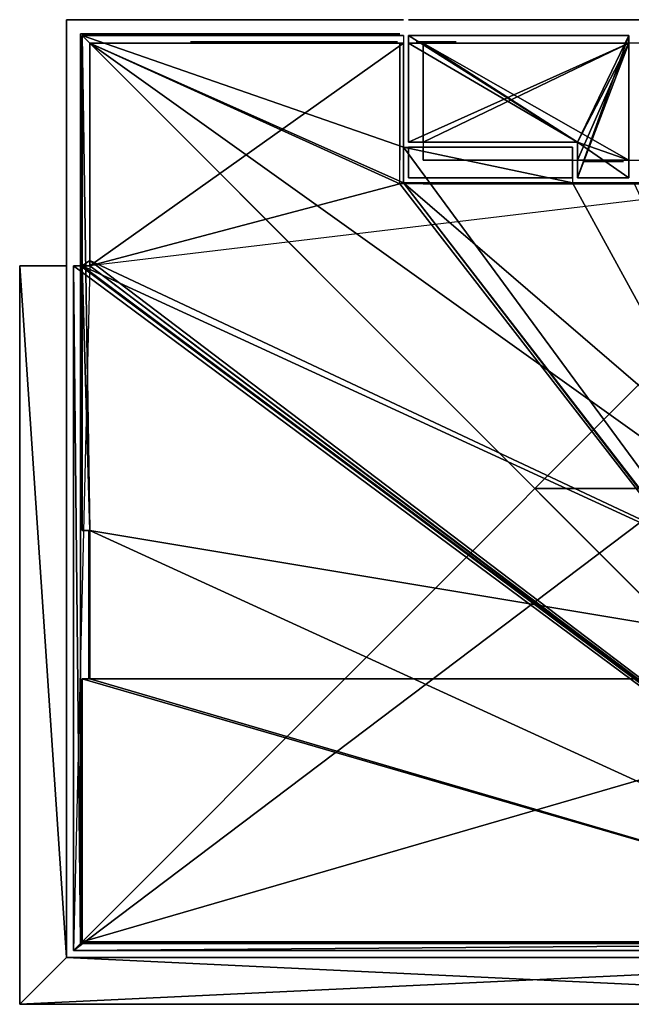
# Model space of a CAD drawing. Header units: metres. Extents: x -25 to 185, y -12 to 10.
# Tile 2 of 5: x -11 to 2, y -11 to 10. Entities that reach past the tile are written whole.
import ezdxf

# ---------------------------------------------------------------- set-up
doc = ezdxf.new("R2010")
doc.units = ezdxf.units.M

msp = doc.modelspace()

# ---------------------------------------------------------------- linework, layer by layer
at = {"layer": 'Building Shading', "color": 195}
for points in [[(-10, -10, 17.75), (-10, -10, 18.75), (-10, 10, 18.75), (-10, 10, 17.75)], [(-10, 10, 17.75), (-10, 10, 18.75), (-10, -10, 18.75), (-10, -10, 17.75)], [(-10, 10, 17.75), (-10, 10, 18.75), (-2.8832, 10, 18.75), (-2.8832, 10, 17.75)], [(-2.8832, 10, 17.75), (-2.8832, 10, 18.75), (-10, 10, 18.75), (-10, 10, 17.75)], [(-9.7, -9.7, 17.75), (-9.7, -9.7, 18.75), (-9.7, 9.7, 18.75), (-9.7, 9.7, 17.75)], [(-9.7, 9.7, 17.75), (-9.7, 9.7, 18.75), (-9.7, -9.7, 18.75), (-9.7, -9.7, 17.75)], [(-9.7, 9.7, 17.75), (-9.7, 9.7, 18.75), (-2.8832, 9.7, 18.75), (-2.8832, 9.7, 17.75)], [(-2.8832, 9.7, 17.75), (-2.8832, 9.7, 18.75), (-9.7, 9.7, 18.75), (-9.7, 9.7, 17.75)], [(-10, 4.75249, 3.05), (-11, 4.75, 3.05), (-10, -10, 3.05)], [(-10, -10, 3.05), (-11, 4.75, 3.05), (-10, 4.75249, 3.05)], [(-10, 4.75249, 3.06), (-11, 4.75, 3.06), (-10, -10, 3.06)], [(-10, -10, 3.06), (-11, 4.75, 3.06), (-10, 4.75249, 3.06)], [(-11, 4.75, 6.55), (-10, 4.75249, 6.55), (-10, -10, 6.55)], [(-10, -10, 6.55), (-10, 4.75249, 6.55), (-11, 4.75, 6.55)], [(-11, 4.75, 6.56), (-10, 4.75249, 6.56), (-10, -10, 6.56)], [(-10, -10, 6.56), (-10, 4.75249, 6.56), (-11, 4.75, 6.56)], [(-11, 4.75, 10.05), (-10, 4.75249, 10.05), (-10, -10, 10.05)], [(-10, -10, 10.05), (-10, 4.75249, 10.05), (-11, 4.75, 10.05)], [(-11, 4.75, 10.06), (-10, 4.75249, 10.06), (-10, -10, 10.06)], [(-10, -10, 10.06), (-10, 4.75249, 10.06), (-11, 4.75, 10.06)], [(-11, 4.75, 13.55), (-10, 4.75249, 13.55), (-10, -10, 13.55)], [(-10, -10, 13.55), (-10, 4.75249, 13.55), (-11, 4.75, 13.55)], [(-11, 4.75, 13.56), (-10, 4.75249, 13.56), (-10, -10, 13.56)], [(-10, -10, 13.56), (-10, 4.75249, 13.56), (-11, 4.75, 13.56)], [(-10, 4.75249, 17.25), (-11, 4.75, 17.25), (-10, -10, 17.25)], [(-10, -10, 17.25), (-11, 4.75, 17.25), (-10, 4.75249, 17.25)], [(-10, 4.75249, 17.26), (-11, 4.75, 17.26), (-10, -10, 17.26)], [(-10, -10, 17.26), (-11, 4.75, 17.26), (-10, 4.75249, 17.26)], [(-11, -11, 3.05), (-10, -10, 3.05), (-11, 4.75, 3.05)], [(-11, 4.75, 3.05), (-10, -10, 3.05), (-11, -11, 3.05)], [(-11, -11, 3.06), (-10, -10, 3.06), (-11, 4.75, 3.06)], [(-11, 4.75, 3.06), (-10, -10, 3.06), (-11, -11, 3.06)], [(-10, -10, 6.55), (-11, -11, 6.55), (-11, 4.75, 6.55)], [(-11, 4.75, 6.55), (-11, -11, 6.55), (-10, -10, 6.55)], [(-10, -10, 6.56), (-11, -11, 6.56), (-11, 4.75, 6.56)], [(-11, 4.75, 6.56), (-11, -11, 6.56), (-10, -10, 6.56)], [(-10, -10, 10.05), (-11, -11, 10.05), (-11, 4.75, 10.05)], [(-11, 4.75, 10.05), (-11, -11, 10.05), (-10, -10, 10.05)], [(-10, -10, 10.06), (-11, -11, 10.06), (-11, 4.75, 10.06)], [(-11, 4.75, 10.06), (-11, -11, 10.06), (-10, -10, 10.06)], [(-10, -10, 13.55), (-11, -11, 13.55), (-11, 4.75, 13.55)], [(-11, 4.75, 13.55), (-11, -11, 13.55), (-10, -10, 13.55)], [(-10, -10, 13.56), (-11, -11, 13.56), (-11, 4.75, 13.56)], [(-11, 4.75, 13.56), (-11, -11, 13.56), (-10, -10, 13.56)], [(-11, -11, 17.25), (-10, -10, 17.25), (-11, 4.75, 17.25)], [(-11, 4.75, 17.25), (-10, -10, 17.25), (-11, -11, 17.25)], [(-11, -11, 17.26), (-10, -10, 17.26), (-11, 4.75, 17.26)], [(-11, 4.75, 17.26), (-10, -10, 17.26), (-11, -11, 17.26)], [(9.7, -9.7, 17.75), (9.7, -9.7, 18.75), (-9.7, -9.7, 18.75), (-9.7, -9.7, 17.75)], [(-9.7, -9.7, 17.75), (-9.7, -9.7, 18.75), (9.7, -9.7, 18.75), (9.7, -9.7, 17.75)], [(10, -10, 3.05), (-11, -11, 3.05), (11, -11, 3.05)], [(11, -11, 3.05), (-11, -11, 3.05), (10, -10, 3.05)], [(-10, -10, 3.05), (-11, -11, 3.05), (10, -10, 3.05)], [(10, -10, 3.05), (-11, -11, 3.05), (-10, -10, 3.05)], [(10, -10, 3.06), (-11, -11, 3.06), (11, -11, 3.06)], [(11, -11, 3.06), (-11, -11, 3.06), (10, -10, 3.06)], [(-10, -10, 3.06), (-11, -11, 3.06), (10, -10, 3.06)], [(10, -10, 3.06), (-11, -11, 3.06), (-10, -10, 3.06)], [(-11, -11, 6.55), (-10, -10, 6.55), (11, -11, 6.55)], [(11, -11, 6.55), (-10, -10, 6.55), (-11, -11, 6.55)], [(-11, -11, 6.56), (-10, -10, 6.56), (11, -11, 6.56)], [(11, -11, 6.56), (-10, -10, 6.56), (-11, -11, 6.56)], [(-11, -11, 10.05), (-10, -10, 10.05), (11, -11, 10.05)], [(11, -11, 10.05), (-10, -10, 10.05), (-11, -11, 10.05)], [(-11, -11, 10.06), (-10, -10, 10.06), (11, -11, 10.06)], [(11, -11, 10.06), (-10, -10, 10.06), (-11, -11, 10.06)], [(-11, -11, 13.55), (-10, -10, 13.55), (11, -11, 13.55)], [(11, -11, 13.55), (-10, -10, 13.55), (-11, -11, 13.55)], [(-11, -11, 13.56), (-10, -10, 13.56), (11, -11, 13.56)], [(11, -11, 13.56), (-10, -10, 13.56), (-11, -11, 13.56)], [(10, -10, 17.25), (-11, -11, 17.25), (11, -11, 17.25)], [(11, -11, 17.25), (-11, -11, 17.25), (10, -10, 17.25)], [(-10, -10, 17.25), (-11, -11, 17.25), (10, -10, 17.25)], [(10, -10, 17.25), (-11, -11, 17.25), (-10, -10, 17.25)], [(10, -10, 17.26), (-11, -11, 17.26), (11, -11, 17.26)], [(11, -11, 17.26), (-11, -11, 17.26), (10, -10, 17.26)], [(-10, -10, 17.26), (-11, -11, 17.26), (10, -10, 17.26)], [(10, -10, 17.26), (-11, -11, 17.26), (-10, -10, 17.26)], [(10, -10, 17.75), (10, -10, 18.75), (-10, -10, 18.75), (-10, -10, 17.75)], [(-10, -10, 17.75), (-10, -10, 18.75), (10, -10, 18.75), (10, -10, 17.75)], [(10, -10, 6.55), (11, -11, 6.55), (-10, -10, 6.55)], [(-10, -10, 6.55), (11, -11, 6.55), (10, -10, 6.55)], [(10, -10, 6.56), (11, -11, 6.56), (-10, -10, 6.56)], [(-10, -10, 6.56), (11, -11, 6.56), (10, -10, 6.56)], [(10, -10, 10.05), (11, -11, 10.05), (-10, -10, 10.05)], [(-10, -10, 10.05), (11, -11, 10.05), (10, -10, 10.05)], [(10, -10, 10.06), (11, -11, 10.06), (-10, -10, 10.06)], [(-10, -10, 10.06), (11, -11, 10.06), (10, -10, 10.06)], [(10, -10, 13.55), (11, -11, 13.55), (-10, -10, 13.55)], [(-10, -10, 13.55), (11, -11, 13.55), (10, -10, 13.55)], [(10, -10, 13.56), (11, -11, 13.56), (-10, -10, 13.56)], [(-10, -10, 13.56), (11, -11, 13.56), (10, -10, 13.56)]]:
    msp.add_3dface(points, dxfattribs=at)
at = {"layer": 'Z01_P02', "color": 43}
for points in [[(-2.80585, 10, 3), (-2.80585, 10), (-9.49995, 10), (-9.49995, 10, 3)], [(-10, 9.5, 3), (-10, 9.5), (-10, 4.8625), (-10, 4.8625, 3)], [(-2.8059, 7.3897, 3), (-2.8059, 7.3897), (-2.8059, 9.5002), (-2.8059, 9.5002, 3)], [(-2.8059, 6.62962, 3), (-2.8059, 6.62962), (-2.8059, 7.27962), (-2.8059, 7.27962, 3)], [(0.80032, 6.5197, 3), (0.80032, 6.5197), (-2.69568, 6.5197), (-2.69568, 6.5197, 3)], [(2.00256, 6.5197, 3), (2.00256, 6.5197), (0.91006, 6.5197), (0.91006, 6.5197, 3)], [(-10, 4.7525, 3), (-10, 4.7525), (-10, -9.85), (-10, -9.85, 3)], [(12, 0, -25.7), (0, 0, -25.7), (0, 0, -26), (12, 0, -26)], [(185.259, 0, -26.7), (0, 0, -26.7), (0, 0, -27), (185.259, 0, -27)], [(19.44, 0, -27.7), (0, 0, -27.7), (0, 0, -28), (19.44, 0, -28)], [(6, 0, -28.7), (0, 0, -28.7), (0, 0, -29), (6, 0, -29)], [(-9.85, -10, 3), (-9.85, -10), (9.85, -10), (9.85, -10, 3)]]:
    msp.add_3dface(points, dxfattribs=at)
at = {"layer": 'Z01_P02', "color": 15}
for points in [[(-2.8059, 6.51965, 3), (-2.8059, 9.50015, 3), (-9.5, 9.49995, 3)], [(9.85, -9.85005, 3), (-2.8059, 6.51965, 3), (-9.5, 9.49995, 3)], [(9.85, -9.85005, 3), (-9.5, 9.49995, 3), (-9.5, 4.75245, 3)], [(9.85, -9.85005, 3), (5.2961, 6.51965, 3), (-2.8059, 6.51965, 3)], [(-9.85, 4.75245, 3), (-9.85, -9.85005, 3), (9.85, -9.85005, 3)], [(-9.85, 4.75245, 3), (9.85, -9.85005, 3), (-9.5, 4.75245, 3)]]:
    msp.add_3dface(points, dxfattribs=at)
at = {"layer": 'Z01_P02', "color": 8}
for points in [[(9.66623, -9.66582), (-9.49997, 4.86248), (-9.49997, 9.49998)], [(-9.49997, 9.49998), (-2.80597, 9.49998), (-2.80597, 6.51948)], [(9.66623, -9.66582), (-9.49997, 9.49998), (-2.80597, 6.51948)], [(9.66623, -9.66582), (-2.80597, 6.51948), (5.29613, 6.51948)], [(9.66623, -9.66582), (-9.66577, 4.75268), (-9.49997, 4.86248)], [(-9.49977, -0.89432), (-9.66577, -0.89432), (-9.66577, 4.75268)], [(9.66623, -9.66582), (-9.49977, -0.89432), (-9.66577, 4.75268)], [(9.66623, -9.66582), (-9.49977, -4.05532), (-9.49977, -0.89432)], [(9.66623, -9.66582), (-9.66577, -9.66582), (-9.66577, -4.05532)], [(9.66623, -9.66582), (-9.66577, -4.05532), (-9.49977, -4.05532)]]:
    msp.add_3dface(points, dxfattribs=at)
at = {"layer": 'Z01_P02', "color": 143}
for points in [[(-4.81665, 9.525, 2.255), (-4.81665, 9.525, 0.245), (-6.87668, 9.525, 0.245), (-6.87668, 9.525, 2.255)], [(-2.93365, 9.525, 2.448), (-2.93365, 9.525, 0.052), (-4.51965, 9.525, 0.052), (-4.51965, 9.525, 2.448)], [(-10, 4.56077, 2.80885), (-10, 4.56077, 0.19115), (-10, -9.65827, 0.19115), (-10, -9.65827, 2.80885)], [(-9.65001, -10, 2.80085), (-9.65001, -10, 0.19915), (9.65001, -10, 0.19915), (9.65001, -10, 2.80085)]]:
    msp.add_3dface(points, dxfattribs=at)
at = {"layer": 'Z02_P03', "color": 43}
for points in [[(-2.80585, 10, 6.5), (-2.80585, 10, 3.5), (-9.49995, 10, 3.5), (-9.49995, 10, 6.5)], [(-10, 9.5, 6.5), (-10, 9.5, 3.5), (-10, 4.8625, 3.5), (-10, 4.8625, 6.5)], [(-2.8059, 7.3897, 6.5), (-2.8059, 7.3897, 3.5), (-2.8059, 9.5002, 3.5), (-2.8059, 9.5002, 6.5)], [(-2.8059, 6.62962, 6.5), (-2.8059, 6.62962, 3.5), (-2.8059, 7.27962, 3.5), (-2.8059, 7.27962, 6.5)], [(0.80032, 6.5197, 6.5), (0.80032, 6.5197, 3.5), (-2.69568, 6.5197, 3.5), (-2.69568, 6.5197, 6.5)], [(2.00256, 6.5197, 6.5), (2.00256, 6.5197, 3.5), (0.91006, 6.5197, 3.5), (0.91006, 6.5197, 6.5)], [(-10, 4.7525, 6.5), (-10, 4.7525, 3.5), (-10, -9.85, 3.5), (-10, -9.85, 6.5)], [(12, 0, -25.7), (0, 0, -25.7), (0, 0, -26), (12, 0, -26)], [(137.826, 0, -26.7), (0, 0, -26.7), (0, 0, -27), (137.826, 0, -27)], [(16.8801, 0, -27.7), (0, 0, -27.7), (0, 0, -28), (16.8801, 0, -28)], [(6, 0, -28.7), (0, 0, -28.7), (0, 0, -29), (6, 0, -29)], [(-9.85, -10, 6.5), (-9.85, -10, 3.5), (9.85, -10, 3.5), (9.85, -10, 6.5)]]:
    msp.add_3dface(points, dxfattribs=at)
at = {"layer": 'Z02_P03', "color": 8}
for points in [[(9.5001, 9.49995, 3), (9.5001, 4.75245, 3), (-9.85, -9.85005, 3)], [(-9.5, 4.75245, 3), (-9.5, 9.49995, 3), (-2.8059, 9.50015, 3)], [(-9.5, 4.75245, 3), (-2.8059, 9.50015, 3), (-2.8059, 6.51965, 3)], [(-9.5, 4.75245, 3), (-2.8059, 6.51965, 3), (5.2961, 6.51965, 3)], [(9.5001, 4.75245, 3), (9.85, -9.85005, 3), (-9.85, -9.85005, 3)], [(-9.85, -9.85005, 3), (-9.85, 4.75245, 3), (-9.5, 4.75245, 3)]]:
    msp.add_3dface(points, dxfattribs=at)
at = {"layer": 'Z02_P03', "color": 15}
for points in [[(-2.8059, 6.51965, 6.5), (-2.8059, 9.50015, 6.5), (-9.4999, 9.49995, 6.5)], [(9.85, -9.85005, 6.5), (-2.8059, 6.51965, 6.5), (-9.4999, 9.49995, 6.5)], [(9.85, -9.85005, 6.5), (-9.4999, 9.49995, 6.5), (-9.4999, 4.75245, 6.5)], [(9.85, -9.85005, 6.5), (5.2961, 6.51965, 6.5), (-2.8059, 6.51965, 6.5)], [(-9.85, 4.75245, 6.5), (-9.85, -9.85005, 6.5), (9.85, -9.85005, 6.5)], [(-9.85, 4.75245, 6.5), (9.85, -9.85005, 6.5), (-9.4999, 4.75245, 6.5)]]:
    msp.add_3dface(points, dxfattribs=at)
at = {"layer": 'Z02_P03', "color": 143}
for points in [[(-5.98968, 9.525, 5.882), (-5.98968, 9.525, 5.118), (-7.35368, 9.525, 5.118), (-7.35368, 9.525, 5.882)], [(-3.01365, 9.525, 5.868), (-3.01365, 9.525, 5.132), (-4.98968, 9.525, 5.132), (-4.98968, 9.525, 5.868)], [(-10, 4.56077, 6.30885), (-10, 4.56077, 3.69115), (-10, -9.65827, 3.69115), (-10, -9.65827, 6.30885)], [(-9.65001, -10, 6.30085), (-9.65001, -10, 3.69915), (9.65001, -10, 3.69915), (9.65001, -10, 6.30085)]]:
    msp.add_3dface(points, dxfattribs=at)
at = {"layer": 'Z03_P04', "color": 43}
for points in [[(-2.80585, 10, 10), (-2.80585, 10, 7), (-9.49995, 10, 7), (-9.49995, 10, 10)], [(-10, 9.5, 10), (-10, 9.5, 7), (-10, 4.8625, 7), (-10, 4.8625, 10)], [(-2.8059, 7.3897, 10), (-2.8059, 7.3897, 7), (-2.8059, 9.5002, 7), (-2.8059, 9.5002, 10)], [(-2.8059, 6.62962, 10), (-2.8059, 6.62962, 7), (-2.8059, 7.27962, 7), (-2.8059, 7.27962, 10)], [(0.80032, 6.5197, 10), (0.80032, 6.5197, 7), (-2.69568, 6.5197, 7), (-2.69568, 6.5197, 10)], [(2.00256, 6.5197, 10), (2.00256, 6.5197, 7), (0.91006, 6.5197, 7), (0.91006, 6.5197, 10)], [(-10, 4.7525, 10), (-10, 4.7525, 7), (-10, -9.85, 7), (-10, -9.85, 10)], [(12, 0, -25.7), (0, 0, -25.7), (0, 0, -26), (12, 0, -26)], [(137.936, 0, -26.7), (0, 0, -26.7), (0, 0, -27), (137.936, 0, -27)], [(16.8801, 0, -27.7), (0, 0, -27.7), (0, 0, -28), (16.8801, 0, -28)], [(6, 0, -28.7), (0, 0, -28.7), (0, 0, -29), (6, 0, -29)], [(-9.85, -10, 10), (-9.85, -10, 7), (9.85, -10, 7), (9.85, -10, 10)]]:
    msp.add_3dface(points, dxfattribs=at)
at = {"layer": 'Z03_P04', "color": 8}
for points in [[(9.5001, 9.49995, 6.5), (9.5001, 4.75245, 6.5), (-9.85, -9.85005, 6.5)], [(-9.4999, 4.75245, 6.5), (-9.4999, 9.49995, 6.5), (-2.8059, 9.50015, 6.5)], [(-9.4999, 4.75245, 6.5), (-2.8059, 9.50015, 6.5), (-2.8059, 6.51965, 6.5)], [(-9.4999, 4.75245, 6.5), (-2.8059, 6.51965, 6.5), (5.2961, 6.51965, 6.5)], [(9.5001, 4.75245, 6.5), (9.85, -9.85005, 6.5), (-9.85, -9.85005, 6.5)], [(-9.85, -9.85005, 6.5), (-9.85, 4.75245, 6.5), (-9.4999, 4.75245, 6.5)]]:
    msp.add_3dface(points, dxfattribs=at)
at = {"layer": 'Z03_P04', "color": 15}
for points in [[(-2.8059, 6.51965, 10), (-2.8059, 9.50015, 10), (-9.4999, 9.49995, 10)], [(9.85, -9.85005, 10), (-2.8059, 6.51965, 10), (-9.4999, 9.49995, 10)], [(9.85, -9.85005, 10), (-9.4999, 9.49995, 10), (-9.4999, 4.75245, 10)], [(9.85, -9.85005, 10), (5.2961, 6.51965, 10), (-2.8059, 6.51965, 10)], [(-9.85, 4.75245, 10), (-9.85, -9.85005, 10), (9.85, -9.85005, 10)], [(-9.85, 4.75245, 10), (9.85, -9.85005, 10), (-9.4999, 4.75245, 10)]]:
    msp.add_3dface(points, dxfattribs=at)
at = {"layer": 'Z03_P04', "color": 143}
for points in [[(-5.98968, 9.525, 9.382), (-5.98968, 9.525, 8.618), (-7.35368, 9.525, 8.618), (-7.35368, 9.525, 9.382)], [(-3.01365, 9.525, 9.368), (-3.01365, 9.525, 8.632), (-4.98968, 9.525, 8.632), (-4.98968, 9.525, 9.368)], [(-10, 4.56077, 9.80885), (-10, 4.56077, 7.19115), (-10, -9.65827, 7.19115), (-10, -9.65827, 9.80885)], [(-9.65001, -10, 9.80085), (-9.65001, -10, 7.19915), (9.65001, -10, 7.19915), (9.65001, -10, 9.80085)]]:
    msp.add_3dface(points, dxfattribs=at)
at = {"layer": 'Z04_P05', "color": 43}
for points in [[(-2.80585, 10, 13.5), (-2.80585, 10, 10.5), (-9.49995, 10, 10.5), (-9.49995, 10, 13.5)], [(-10, 9.5, 13.5), (-10, 9.5, 10.5), (-10, 4.8625, 10.5), (-10, 4.8625, 13.5)], [(-2.8059, 7.3897, 13.5), (-2.8059, 7.3897, 10.5), (-2.8059, 9.5002, 10.5), (-2.8059, 9.5002, 13.5)], [(-2.8059, 6.62962, 13.5), (-2.8059, 6.62962, 10.5), (-2.8059, 7.27962, 10.5), (-2.8059, 7.27962, 13.5)], [(0.80032, 6.5197, 13.5), (0.80032, 6.5197, 10.5), (-2.69568, 6.5197, 10.5), (-2.69568, 6.5197, 13.5)], [(2.00256, 6.5197, 13.5), (2.00256, 6.5197, 10.5), (0.91006, 6.5197, 10.5), (0.91006, 6.5197, 13.5)], [(-10, 4.7525, 13.5), (-10, 4.7525, 10.5), (-10, -9.85, 10.5), (-10, -9.85, 13.5)], [(12, 0, -25.7), (0, 0, -25.7), (0, 0, -26), (12, 0, -26)], [(137.936, 0, -26.7), (0, 0, -26.7), (0, 0, -27), (137.936, 0, -27)], [(16.8801, 0, -27.7), (0, 0, -27.7), (0, 0, -28), (16.8801, 0, -28)], [(6, 0, -28.7), (0, 0, -28.7), (0, 0, -29), (6, 0, -29)], [(-9.85, -10, 13.5), (-9.85, -10, 10.5), (9.85, -10, 10.5), (9.85, -10, 13.5)]]:
    msp.add_3dface(points, dxfattribs=at)
at = {"layer": 'Z04_P05', "color": 8}
for points in [[(9.5001, 9.49995, 10), (9.5001, 4.75245, 10), (-9.85, -9.85005, 10)], [(-9.4999, 4.75245, 10), (-9.4999, 9.49995, 10), (-2.8059, 9.50015, 10)], [(-9.4999, 4.75245, 10), (-2.8059, 9.50015, 10), (-2.8059, 6.51965, 10)], [(-9.4999, 4.75245, 10), (-2.8059, 6.51965, 10), (5.2961, 6.51965, 10)], [(9.5001, 4.75245, 10), (9.85, -9.85005, 10), (-9.85, -9.85005, 10)], [(-9.85, -9.85005, 10), (-9.85, 4.75245, 10), (-9.4999, 4.75245, 10)]]:
    msp.add_3dface(points, dxfattribs=at)
at = {"layer": 'Z04_P05', "color": 15}
for points in [[(-2.8059, 6.51965, 13.5), (-2.8059, 9.50015, 13.5), (-9.4999, 9.49995, 13.5)], [(9.85, -9.85005, 13.5), (-2.8059, 6.51965, 13.5), (-9.4999, 9.49995, 13.5)], [(9.85, -9.85005, 13.5), (-9.4999, 9.49995, 13.5), (-9.4999, 4.75245, 13.5)], [(9.85, -9.85005, 13.5), (5.2961, 6.51965, 13.5), (-2.8059, 6.51965, 13.5)], [(-9.85, 4.75245, 13.5), (-9.85, -9.85005, 13.5), (9.85, -9.85005, 13.5)], [(-9.85, 4.75245, 13.5), (9.85, -9.85005, 13.5), (-9.4999, 4.75245, 13.5)]]:
    msp.add_3dface(points, dxfattribs=at)
at = {"layer": 'Z04_P05', "color": 143}
for points in [[(-5.98968, 9.525, 12.882), (-5.98968, 9.525, 12.118), (-7.35368, 9.525, 12.118), (-7.35368, 9.525, 12.882)], [(-3.01365, 9.525, 12.868), (-3.01365, 9.525, 12.132), (-4.98968, 9.525, 12.132), (-4.98968, 9.525, 12.868)], [(-10, 4.56077, 13.3088), (-10, 4.56077, 10.6912), (-10, -9.65827, 10.6912), (-10, -9.65827, 13.3088)], [(-9.65001, -10, 13.3009), (-9.65001, -10, 10.6991), (9.65001, -10, 10.6991), (9.65001, -10, 13.3009)]]:
    msp.add_3dface(points, dxfattribs=at)
at = {"layer": 'Z05_P06', "color": 43}
for points in [[(-2.80585, 10, 17.05), (-2.80585, 10, 14), (-9.49995, 10, 14), (-9.49995, 10, 17.05)], [(-10, 9.5, 17.05), (-10, 9.5, 14), (-10, 4.8625, 14), (-10, 4.8625, 17.05)], [(-2.8059, 7.3897, 17.05), (-2.8059, 7.3897, 14), (-2.8059, 9.5002, 14), (-2.8059, 9.5002, 17.05)], [(-2.8059, 6.62962, 17.05), (-2.8059, 6.62962, 14), (-2.8059, 7.27962, 14), (-2.8059, 7.27962, 17.05)], [(0.80032, 6.5197, 17.05), (0.80032, 6.5197, 14), (-2.69568, 6.5197, 14), (-2.69568, 6.5197, 17.05)], [(2.00256, 6.5197, 17.05), (2.00256, 6.5197, 14), (0.91006, 6.5197, 14), (0.91006, 6.5197, 17.05)], [(-10, 4.7525, 17.05), (-10, 4.7525, 14), (-10, -9.85, 14), (-10, -9.85, 17.05)], [(12.2, 0, -25.7), (0, 0, -25.7), (0, 0, -26), (12.2, 0, -26)], [(68.968, 0, -26.7), (0, 0, -26.7), (0, 0, -27), (68.968, 0, -27)], [(68.2165, 0, -27.7), (0, 0, -27.7), (0, 0, -28), (68.2165, 0, -28)], [(16.8801, 0, -28.7), (0, 0, -28.7), (0, 0, -29), (16.8801, 0, -29)], [(6.1, 0, -29.7), (0, 0, -29.7), (0, 0, -30), (6.1, 0, -30)], [(-9.85, -10, 17.05), (-9.85, -10, 14), (9.85, -10, 14), (9.85, -10, 17.05)]]:
    msp.add_3dface(points, dxfattribs=at)
at = {"layer": 'Z05_P06', "color": 8}
for points in [[(9.5001, 9.49995, 13.5), (9.5001, 4.75245, 13.5), (-9.85, -9.85005, 13.5)], [(-9.4999, 4.75245, 13.5), (-9.4999, 9.49995, 13.5), (-2.8059, 9.50015, 13.5)], [(-9.4999, 4.75245, 13.5), (-2.8059, 9.50015, 13.5), (-2.8059, 6.51965, 13.5)], [(-9.4999, 4.75245, 13.5), (-2.8059, 6.51965, 13.5), (5.2961, 6.51965, 13.5)], [(9.5001, 4.75245, 13.5), (9.85, -9.85005, 13.5), (-9.85, -9.85005, 13.5)], [(-9.85, -9.85005, 13.5), (-9.85, 4.75245, 13.5), (-9.4999, 4.75245, 13.5)]]:
    msp.add_3dface(points, dxfattribs=at)
at = {"layer": 'Z05_P06', "color": 15}
for points in [[(-2.883, 6.50195, 17.75), (-2.883, 9.50005, 17.75), (-9.5, 9.49995, 17.75)], [(9.7, -9.70005, 17.75), (-2.883, 6.50195, 17.75), (-9.5, 9.49995, 17.75)], [(9.7, -9.70005, 17.75), (-9.5, 9.49995, 17.75), (-9.5, 4.75245, 17.75)], [(9.7, -9.70005, 17.75), (5.3705, 6.50195, 17.75), (-2.883, 6.50195, 17.75)], [(-9.85, 4.7525, 17.05), (-9.85, -9.85, 17.05), (-9.7, -9.7, 17.05)], [(-9.85, 4.7525, 17.05), (-9.7, -9.7, 17.05), (-9.7, 4.7525, 17.05)], [(-9.7, 4.75245, 17.75), (-9.7, -9.70005, 17.75), (9.7, -9.70005, 17.75)], [(-9.7, 4.75245, 17.75), (9.7, -9.70005, 17.75), (-9.5, 4.75245, 17.75)], [(-9.85, -9.85, 17.05), (9.85, -9.85, 17.05), (9.7, -9.7, 17.05)], [(-9.85, -9.85, 17.05), (9.7, -9.7, 17.05), (-9.7, -9.7, 17.05)]]:
    msp.add_3dface(points, dxfattribs=at)
at = {"layer": 'Z05_P06', "color": 143}
for points in [[(-5.98968, 9.525, 16.382), (-5.98968, 9.525, 15.618), (-7.35368, 9.525, 15.618), (-7.35368, 9.525, 16.382)], [(-3.01365, 9.525, 16.368), (-3.01365, 9.525, 15.632), (-4.98968, 9.525, 15.632), (-4.98968, 9.525, 16.368)], [(-10, 4.55877, 16.8568), (-10, 4.55877, 14.1932), (-10, -9.65627, 14.1932), (-10, -9.65627, 16.8568)], [(-9.64701, -10, 16.8478), (-9.64701, -10, 14.2022), (9.64701, -10, 14.2022), (9.64701, -10, 16.8478)]]:
    msp.add_3dface(points, dxfattribs=at)
at = {"layer": 'Z06_ESCALERAS', "color": 43}
for points in [[(2.0024, 10, 3), (2.0024, 10), (-2.6959, 10), (-2.6959, 10, 3)], [(2.0024, 10, 6.5), (2.0024, 10, 3.5), (-2.6959, 10, 3.5), (-2.6959, 10, 6.5)], [(2.0024, 10, 10), (2.0024, 10, 7), (-2.6959, 10, 7), (-2.6959, 10, 10)], [(2.0024, 10, 13.5), (2.0024, 10, 10.5), (-2.6959, 10, 10.5), (-2.6959, 10, 13.5)], [(2.0024, 10, 17.3), (2.0024, 10, 14), (-2.6959, 10, 14), (-2.6959, 10, 17.3)], [(2.0024, 9.666, -0.5), (2.0024, 9.666, -3.5), (-2.6959, 9.666, -3.5), (-2.6959, 9.666, -0.5)], [(-2.6959, 9.6659, -0.5), (-2.6959, 9.6659, -3.5), (-2.6959, 7.3894, -3.5), (-2.6959, 7.3894, -0.5)], [(2.0024, 6.62972, -0.5), (2.0024, 6.62972, -3.5), (2.0024, 9.66622, -3.5), (2.0024, 9.66622, -0.5)], [(-2.8059, 9.5002, 3), (-2.8059, 9.5002), (-2.8059, 7.3897), (-2.8059, 7.3897, 3)], [(-2.8059, 9.5002, 6.5), (-2.8059, 9.5002, 3.5), (-2.8059, 7.3897, 3.5), (-2.8059, 7.3897, 6.5)], [(-2.8059, 9.5002, 10), (-2.8059, 9.5002, 7), (-2.8059, 7.3897, 7), (-2.8059, 7.3897, 10)], [(-2.8059, 9.5002, 13.5), (-2.8059, 9.5002, 10.5), (-2.8059, 7.3897, 10.5), (-2.8059, 7.3897, 13.5)], [(-2.8059, 9.5002, 17.05), (-2.8059, 9.5002, 14), (-2.8059, 7.3897, 14), (-2.8059, 7.3897, 17.05)], [(2.0024, 6.62982, 3), (2.0024, 6.62982), (2.0024, 9.49982), (2.0024, 9.49982, 3)], [(2.0024, 6.62982, 6.5), (2.0024, 6.62982, 3.5), (2.0024, 9.49982, 3.5), (2.0024, 9.49982, 6.5)], [(2.0024, 6.62982, 10), (2.0024, 6.62982, 7), (2.0024, 9.49982, 7), (2.0024, 9.49982, 10)], [(2.0024, 6.62982, 13.5), (2.0024, 6.62982, 10.5), (2.0024, 9.49982, 10.5), (2.0024, 9.49982, 13.5)], [(2.0024, 6.62982, 17.3), (2.0024, 6.62982, 14), (2.0024, 9.49982, 14), (2.0024, 9.49982, 17.3)], [(-2.69592, 7.3895, -0.5), (-2.69592, 7.3895, -3.5), (0.80008, 7.3895, -3.5), (0.80008, 7.3895, -0.5)], [(-2.69592, 7.3895, 3), (-2.69592, 7.3895), (0.80008, 7.3895), (0.80008, 7.3895, 3)], [(-2.69592, 7.3895, 6.5), (-2.69592, 7.3895, 3.5), (0.80008, 7.3895, 3.5), (0.80008, 7.3895, 6.5)], [(-2.69592, 7.3895, 10), (-2.69592, 7.3895, 7), (0.80008, 7.3895, 7), (0.80008, 7.3895, 10)], [(-2.69592, 7.3895, 13.5), (-2.69592, 7.3895, 10.5), (0.80008, 7.3895, 10.5), (0.80008, 7.3895, 13.5)], [(-2.69592, 7.3895, 17.3), (-2.69592, 7.3895, 14), (0.80008, 7.3895, 14), (0.80008, 7.3895, 17.3)], [(0.9103, 7.27958, -0.5), (0.9103, 7.27958, -3.5), (0.9103, 6.62958, -3.5), (0.9103, 6.62958, -0.5)], [(0.9103, 7.27958, 3), (0.9103, 7.27958), (0.9103, 6.62958), (0.9103, 6.62958, 3)], [(0.9103, 7.27958, 6.5), (0.9103, 7.27958, 3.5), (0.9103, 6.62958, 3.5), (0.9103, 6.62958, 6.5)], [(0.9103, 7.27958, 10), (0.9103, 7.27958, 7), (0.9103, 6.62958, 7), (0.9103, 6.62958, 10)], [(0.9103, 7.27958, 13.5), (0.9103, 7.27958, 10.5), (0.9103, 6.62958, 10.5), (0.9103, 6.62958, 13.5)], [(0.9103, 7.27958, 17.3), (0.9103, 7.27958, 14), (0.9103, 6.62958, 14), (0.9103, 6.62958, 17.3)], [(0.91006, 6.5197, 3), (0.91006, 6.5197), (2.00256, 6.5197), (2.00256, 6.5197, 3)], [(0.91006, 6.5197, 6.5), (0.91006, 6.5197, 3.5), (2.00256, 6.5197, 3.5), (2.00256, 6.5197, 6.5)], [(0.91006, 6.5197, 10), (0.91006, 6.5197, 7), (2.00256, 6.5197, 7), (2.00256, 6.5197, 10)], [(0.91006, 6.5197, 13.5), (0.91006, 6.5197, 10.5), (2.00256, 6.5197, 10.5), (2.00256, 6.5197, 13.5)], [(0.91006, 6.5197, 17.05), (0.91006, 6.5197, 14), (2.00256, 6.5197, 14), (2.00256, 6.5197, 17.05)], [(0.91014, 6.6297, -0.5), (0.91014, 6.6297, -3.5), (2.00264, 6.6297, -3.5), (2.00264, 6.6297, -0.5)], [(4.6985, 0, -25.7), (0, 0, -25.7), (0, 0, -26), (4.6985, 0, -26)], [(56.0692, 0, -26.7), (0, 0, -26.7), (0, 0, -27), (56.0692, 0, -27)], [(20.5, 0, -27.7), (0, 0, -27.7), (0, 0, -28), (20.5, 0, -28)], [(30.1, 0, -26), (0, 0, -26), (0, 0, -25.7), (30.1, 0, -25.7)], [(15.05, 0, -27), (0, 0, -27), (0, 0, -26.7), (15.05, 0, -26.7)]]:
    msp.add_3dface(points, dxfattribs=at)
at = {"layer": 'Z06_ESCALERAS', "color": 8}
for points in [[(0.9105, 7.3895, -3.5), (-2.696, 7.3895, -3.5), (-2.696, 9.666, -3.5)], [(0.9105, 7.3895, -3.5), (-2.696, 9.666, -3.5), (2.0025, 9.666, -3.5)], [(2.0025, 9.666, -3.5), (2.0025, 6.6295, -3.5), (0.9105, 6.6295, -3.5)], [(0.9105, 7.3895, -3.5), (2.0025, 9.666, -3.5), (0.9105, 6.6295, -3.5)], [(0.91058, 7.38928, -0.5), (-2.69592, 7.38928, -0.5), (-2.69592, 9.49978, -0.5)], [(0.91058, 7.38928, -0.5), (-2.69592, 9.49978, -0.5), (2.00258, 9.49978, -0.5)], [(0.91058, 7.38928, 3), (-2.69592, 7.38928, 3), (-2.69592, 9.49978, 3)], [(0.91058, 7.38928, 3), (-2.69592, 9.49978, 3), (2.00258, 9.49978, 3)], [(0.91058, 7.38928, 6.5), (-2.69592, 7.38928, 6.5), (-2.69592, 9.49978, 6.5)], [(0.91058, 7.38928, 6.5), (-2.69592, 9.49978, 6.5), (2.00258, 9.49978, 6.5)], [(0.91058, 7.38928, 10), (-2.69592, 7.38928, 10), (-2.69592, 9.49978, 10)], [(0.91058, 7.38928, 10), (-2.69592, 9.49978, 10), (2.00258, 9.49978, 10)], [(0.91058, 7.38928, 13.5), (-2.69592, 7.38928, 13.5), (-2.69592, 9.49978, 13.5)], [(0.91058, 7.38928, 13.5), (-2.69592, 9.49978, 13.5), (2.00258, 9.49978, 13.5)], [(2.00258, 6.62928, -0.5), (0.91058, 7.38928, -0.5), (2.00258, 9.49978, -0.5)], [(2.00258, 6.62928, 3), (0.91058, 7.38928, 3), (2.00258, 9.49978, 3)], [(2.00258, 6.62928, 6.5), (0.91058, 7.38928, 6.5), (2.00258, 9.49978, 6.5)], [(2.00258, 6.62928, 10), (0.91058, 7.38928, 10), (2.00258, 9.49978, 10)], [(2.00258, 6.62928, 13.5), (0.91058, 7.38928, 13.5), (2.00258, 9.49978, 13.5)], [(2.00258, 6.62928, -0.5), (0.91058, 6.62928, -0.5), (0.91058, 7.38928, -0.5)], [(2.00258, 6.62928, 3), (0.91058, 6.62928, 3), (0.91058, 7.38928, 3)], [(2.00258, 6.62928, 6.5), (0.91058, 6.62928, 6.5), (0.91058, 7.38928, 6.5)], [(2.00258, 6.62928, 10), (0.91058, 6.62928, 10), (0.91058, 7.38928, 10)], [(2.00258, 6.62928, 13.5), (0.91058, 6.62928, 13.5), (0.91058, 7.38928, 13.5)]]:
    msp.add_3dface(points, dxfattribs=at)
at = {"layer": 'Z06_ESCALERAS', "color": 15}
for points in [[(2.00258, 9.49978, -0.5), (-2.69592, 9.49978, -0.5), (-2.69592, 7.38928, -0.5)], [(2.00258, 9.49978, -0.5), (-2.69592, 7.38928, -0.5), (0.91058, 7.38928, -0.5)], [(2.00258, 9.49978, 3), (-2.69592, 9.49978, 3), (-2.69592, 7.38928, 3)], [(2.00258, 9.49978, 3), (-2.69592, 7.38928, 3), (0.91058, 7.38928, 3)], [(2.00258, 9.49978, 6.5), (-2.69592, 9.49978, 6.5), (-2.69592, 7.38928, 6.5)], [(2.00258, 9.49978, 6.5), (-2.69592, 7.38928, 6.5), (0.91058, 7.38928, 6.5)], [(2.00258, 9.49978, 10), (-2.69592, 9.49978, 10), (-2.69592, 7.38928, 10)], [(2.00258, 9.49978, 10), (-2.69592, 7.38928, 10), (0.91058, 7.38928, 10)], [(2.00258, 9.49978, 13.5), (-2.69592, 9.49978, 13.5), (-2.69592, 7.38928, 13.5)], [(2.00258, 9.49978, 13.5), (-2.69592, 7.38928, 13.5), (0.91058, 7.38928, 13.5)], [(2.0025, 9.49979, 17.3), (-2.383, 9.49979, 17.3), (-2.383, 7.38929, 17.3)], [(2.0025, 9.49979, 17.3), (-2.383, 7.38929, 17.3), (0.9105, 7.38929, 17.3)], [(2.0025, 9.49979, 17.3), (0.9105, 7.38929, 17.3), (0.9105, 7.00179, 17.3)], [(2.0025, 9.49979, 17.3), (0.9105, 7.00179, 17.3), (2.0025, 7.00179, 17.3)], [(2.00258, 9.49978, -0.5), (0.91058, 7.38928, -0.5), (0.91058, 6.62928, -0.5)], [(2.00258, 9.49978, -0.5), (0.91058, 6.62928, -0.5), (2.00258, 6.62928, -0.5)], [(2.00258, 9.49978, 3), (0.91058, 7.38928, 3), (0.91058, 6.62928, 3)], [(2.00258, 9.49978, 3), (0.91058, 6.62928, 3), (2.00258, 6.62928, 3)], [(2.00258, 9.49978, 6.5), (0.91058, 7.38928, 6.5), (0.91058, 6.62928, 6.5)], [(2.00258, 9.49978, 6.5), (0.91058, 6.62928, 6.5), (2.00258, 6.62928, 6.5)], [(2.00258, 9.49978, 10), (0.91058, 7.38928, 10), (0.91058, 6.62928, 10)], [(2.00258, 9.49978, 10), (0.91058, 6.62928, 10), (2.00258, 6.62928, 10)], [(2.00258, 9.49978, 13.5), (0.91058, 7.38928, 13.5), (0.91058, 6.62928, 13.5)], [(2.00258, 9.49978, 13.5), (0.91058, 6.62928, 13.5), (2.00258, 6.62928, 13.5)]]:
    msp.add_3dface(points, dxfattribs=at)
at = {"layer": 'Z06_ESCALERAS', "color": 143}
for points in [[(-1.68065, 9.525, 2.401), (-1.68065, 9.525, 1.599), (-2.53265, 9.525, 1.599), (-2.53265, 9.525, 2.401)], [(-1.68065, 9.525, 5.901), (-1.68065, 9.525, 5.099), (-2.53265, 9.525, 5.099), (-2.53265, 9.525, 5.901)], [(-1.68065, 9.525, 9.401), (-1.68065, 9.525, 8.599), (-2.53265, 9.525, 8.599), (-2.53265, 9.525, 9.401)], [(-1.68065, 9.525, 12.901), (-1.68065, 9.525, 12.099), (-2.53265, 9.525, 12.099), (-2.53265, 9.525, 12.901)], [(-1.68065, 9.525, 16.401), (-1.68065, 9.525, 15.599), (-2.53265, 9.525, 15.599), (-2.53265, 9.525, 16.401)]]:
    msp.add_3dface(points, dxfattribs=at)
at = {"layer": 'Z07_APARCAMIENTO', "color": 43}
for points in [[(-9.666, 9.666, -0.5), (-9.666, 9.666, -3.5), (-9.666, -0.8945, -3.5), (-9.666, -0.8945, -0.5)], [(-2.8059, 9.666, -0.5), (-2.8059, 9.666, -3.5), (-9.666, 9.666, -3.5), (-9.666, 9.666, -0.5)], [(-2.6959, 7.3894, -0.5), (-2.6959, 7.3894, -3.5), (-2.6959, 9.6659, -3.5), (-2.6959, 9.6659, -0.5)], [(2.0024, 9.66622, -0.5), (2.0024, 9.66622, -3.5), (2.0024, 6.62972, -3.5), (2.0024, 6.62972, -0.5)], [(0.80008, 7.3895, -0.5), (0.80008, 7.3895, -3.5), (-2.69592, 7.3895, -3.5), (-2.69592, 7.3895, -0.5)], [(0.9103, 6.62958, -0.5), (0.9103, 6.62958, -3.5), (0.9103, 7.27958, -3.5), (0.9103, 7.27958, -0.5)], [(2.00264, 6.6297, -0.5), (2.00264, 6.6297, -3.5), (0.91014, 6.6297, -3.5), (0.91014, 6.6297, -0.5)], [(12, 0, -25.7), (0, 0, -25.7), (0, 0, -26), (12, 0, -26)], [(69.249, 0, -26.7), (0, 0, -26.7), (0, 0, -27), (69.249, 0, -27)], [(94.4427, 0, -27.7), (0, 0, -27.7), (0, 0, -28), (94.4427, 0, -28)], [(-10, -0.8945, -0.5), (-10, -0.8945, -3.5), (-10, -4.0555, -3.5), (-10, -4.0555, -0.5)], [(-9.666, -0.8945, -0.5), (-9.666, -0.8945, -3.5), (-9.5, -0.8945, -3.5), (-9.5, -0.8945, -0.5)], [(-9.666, -4.0555, -0.5), (-9.666, -4.0555, -3.5), (-9.666, -9.666, -3.5), (-9.666, -9.666, -0.5)], [(-9.5, -4.0555, -0.5), (-9.5, -4.0555, -3.5), (-9.666, -4.0555, -3.5), (-9.666, -4.0555, -0.5)], [(-9.666, -9.666, -0.5), (-9.666, -9.666, -3.5), (9.666, -9.666, -3.5), (9.666, -9.666, -0.5)]]:
    msp.add_3dface(points, dxfattribs=at)
at = {"layer": 'Z07_APARCAMIENTO', "color": 8}
for points in [[(-9.5, -0.8945, -3.5), (-9.666, -0.8945, -3.5), (-9.666, 9.666, -3.5)], [(9.666, -9.666, -3.5), (-9.5, -0.8945, -3.5), (-9.666, 9.666, -3.5)], [(-9.666, 9.666, -3.5), (-2.806, 9.666, -3.5), (-2.806, 7.2795, -3.5)], [(9.666, -9.666, -3.5), (-9.666, 9.666, -3.5), (-2.806, 7.2795, -3.5)], [(-2.806, 7.2795, -3.5), (0.8005, 7.2795, -3.5), (0.8005, 6.5195, -3.5)], [(9.666, -9.666, -3.5), (-2.806, 7.2795, -3.5), (0.8005, 6.5195, -3.5)], [(9.666, -9.666, -3.5), (0.8005, 6.5195, -3.5), (2.1125, 6.5195, -3.5)], [(9.666, -9.666, -3.5), (-9.5, -4.0555, -3.5), (-9.5, -0.8945, -3.5)], [(9.666, -9.666, -3.5), (-9.666, -9.666, -3.5), (-9.666, -4.0555, -3.5)], [(9.666, -9.666, -3.5), (-9.666, -4.0555, -3.5), (-9.5, -4.0555, -3.5)]]:
    msp.add_3dface(points, dxfattribs=at)
at = {"layer": 'Z07_APARCAMIENTO', "color": 15}
for points in [[(-2.80597, 6.51948), (-2.80597, 9.49998), (-9.49997, 9.49998)], [(9.50023, -4.05532), (-2.80597, 6.51948), (-9.49997, 9.49998)], [(9.50023, -4.05532), (-9.49997, 9.49998), (-9.49997, 4.86248)], [(-2.6959, 7.2795, -0.5), (-2.6959, 6.6295, -0.5), (0.8006, 6.6295, -0.5), (0.8006, 7.2795, -0.5)], [(9.50023, -4.05532), (5.29613, 6.51948), (-2.80597, 6.51948)], [(9.50023, -4.05532), (-9.49997, 4.86248), (-9.66577, 4.75268)], [(-9.66577, 4.75268), (-9.66577, -0.89432), (-9.49977, -0.89432)], [(9.50023, -4.05532), (-9.66577, 4.75268), (-9.49977, -0.89432)], [(9.50023, -4.05532), (-9.49977, -0.89432), (-9.49977, -4.05532)], [(9.66623, -4.05532), (-9.49977, -4.05532), (-9.66577, -4.05532)], [(9.66623, -4.05532), (-9.66577, -4.05532), (-9.66577, -9.66582)], [(9.66623, -4.05532), (-9.66577, -9.66582), (9.66623, -9.66582)], [(9.66623, -4.05532), (9.50023, -4.05532), (-9.49977, -4.05532)]]:
    msp.add_3dface(points, dxfattribs=at)
at = {"layer": 'Z07_APARCAMIENTO', "color": 45}
msp.add_3dface([(-9.525, -0.8945, -1.47), (-9.525, -0.8945, -3.5), (-9.525, -4.0555, -3.5), (-9.525, -4.0555, -1.47)], dxfattribs=at)
at = {"layer": 'Z08_PATINILLO', "color": 43}
for points in [[(0.80008, 7.3895, 3), (0.80008, 7.3895), (-2.69592, 7.3895), (-2.69592, 7.3895, 3)], [(0.80008, 7.3895, 6.5), (0.80008, 7.3895, 3.5), (-2.69592, 7.3895, 3.5), (-2.69592, 7.3895, 6.5)], [(0.80008, 7.3895, 10), (0.80008, 7.3895, 7), (-2.69592, 7.3895, 7), (-2.69592, 7.3895, 10)], [(0.80008, 7.3895, 13.5), (0.80008, 7.3895, 10.5), (-2.69592, 7.3895, 10.5), (-2.69592, 7.3895, 13.5)], [(0.80008, 7.3895, 17.3), (0.80008, 7.3895, 14), (-2.69592, 7.3895, 14), (-2.69592, 7.3895, 17.3)], [(-2.8059, 7.27962, 3), (-2.8059, 7.27962), (-2.8059, 6.62962), (-2.8059, 6.62962, 3)], [(-2.8059, 7.27962, 6.5), (-2.8059, 7.27962, 3.5), (-2.8059, 6.62962, 3.5), (-2.8059, 6.62962, 6.5)], [(-2.8059, 7.27962, 10), (-2.8059, 7.27962, 7), (-2.8059, 6.62962, 7), (-2.8059, 6.62962, 10)], [(-2.8059, 7.27962, 13.5), (-2.8059, 7.27962, 10.5), (-2.8059, 6.62962, 10.5), (-2.8059, 6.62962, 13.5)], [(-2.8059, 7.27962, 17.05), (-2.8059, 7.27962, 14), (-2.8059, 6.62962, 14), (-2.8059, 6.62962, 17.05)], [(0.9103, 6.62958, 3), (0.9103, 6.62958), (0.9103, 7.27958), (0.9103, 7.27958, 3)], [(0.9103, 6.62958, 6.5), (0.9103, 6.62958, 3.5), (0.9103, 7.27958, 3.5), (0.9103, 7.27958, 6.5)], [(0.9103, 6.62958, 10), (0.9103, 6.62958, 7), (0.9103, 7.27958, 7), (0.9103, 7.27958, 10)], [(0.9103, 6.62958, 13.5), (0.9103, 6.62958, 10.5), (0.9103, 7.27958, 10.5), (0.9103, 7.27958, 13.5)], [(0.9103, 6.62958, 17.3), (0.9103, 6.62958, 14), (0.9103, 7.27958, 14), (0.9103, 7.27958, 17.3)], [(-2.69568, 6.5197, 3), (-2.69568, 6.5197), (0.80032, 6.5197), (0.80032, 6.5197, 3)], [(-2.69568, 6.5197, 6.5), (-2.69568, 6.5197, 3.5), (0.80032, 6.5197, 3.5), (0.80032, 6.5197, 6.5)], [(-2.69568, 6.5197, 10), (-2.69568, 6.5197, 7), (0.80032, 6.5197, 7), (0.80032, 6.5197, 10)], [(-2.69568, 6.5197, 13.5), (-2.69568, 6.5197, 10.5), (0.80032, 6.5197, 10.5), (0.80032, 6.5197, 13.5)], [(-2.69568, 6.5197, 17.05), (-2.69568, 6.5197, 14), (0.80032, 6.5197, 14), (0.80032, 6.5197, 17.05)], [(30.1, 0, -25.7), (0, 0, -25.7), (0, 0, -26), (30.1, 0, -26)]]:
    msp.add_3dface(points, dxfattribs=at)
at = {"layer": 'Z08_PATINILLO', "color": 8}
for points in [[(0.8004, 7.2795, 3), (0.8004, 6.6295, 3), (-2.6961, 6.6295, 3), (-2.6961, 7.2795, 3)], [(0.8004, 7.2795, 6.5), (0.8004, 6.6295, 6.5), (-2.6961, 6.6295, 6.5), (-2.6961, 7.2795, 6.5)], [(0.8004, 7.2795, 10), (0.8004, 6.6295, 10), (-2.6961, 6.6295, 10), (-2.6961, 7.2795, 10)], [(0.8004, 7.2795, 13.5), (0.8004, 6.6295, 13.5), (-2.6961, 6.6295, 13.5), (-2.6961, 7.2795, 13.5)], [(0.8006, 7.2795, -0.5), (0.8006, 6.6295, -0.5), (-2.6959, 6.6295, -0.5), (-2.6959, 7.2795, -0.5)]]:
    msp.add_3dface(points, dxfattribs=at)
at = {"layer": 'Z08_PATINILLO', "color": 15}
for points in [[(-2.6961, 7.2795, 3), (-2.6961, 6.6295, 3), (0.8004, 6.6295, 3), (0.8004, 7.2795, 3)], [(-2.6961, 7.2795, 6.5), (-2.6961, 6.6295, 6.5), (0.8004, 6.6295, 6.5), (0.8004, 7.2795, 6.5)], [(-2.6961, 7.2795, 10), (-2.6961, 6.6295, 10), (0.8004, 6.6295, 10), (0.8004, 7.2795, 10)], [(-2.6961, 7.2795, 13.5), (-2.6961, 6.6295, 13.5), (0.8004, 6.6295, 13.5), (0.8004, 7.2795, 13.5)], [(-2.3831, 7.2795, 17.3), (-2.3831, 7.002, 17.3), (0.8004, 7.002, 17.3), (0.8004, 7.2795, 17.3)]]:
    msp.add_3dface(points, dxfattribs=at)
at = {"layer": 'Z09_ASCENSOR', "color": 43}
for points in [[(2.0024, 9.49982, 3), (2.0024, 9.49982), (2.0024, 6.62982), (2.0024, 6.62982, 3)], [(2.0024, 9.49982, 6.5), (2.0024, 9.49982, 3.5), (2.0024, 6.62982, 3.5), (2.0024, 6.62982, 6.5)], [(2.0024, 9.49982, 10), (2.0024, 9.49982, 7), (2.0024, 6.62982, 7), (2.0024, 6.62982, 10)], [(2.0024, 9.49982, 13.5), (2.0024, 9.49982, 10.5), (2.0024, 6.62982, 10.5), (2.0024, 6.62982, 13.5)], [(2.0024, 9.49982, 17.3), (2.0024, 9.49982, 14), (2.0024, 6.62982, 14), (2.0024, 6.62982, 17.3)], [(30.42, 0, -25.7), (0, 0, -25.7), (0, 0, -26), (30.42, 0, -26)], [(15.05, 0, -26.7), (0, 0, -26.7), (0, 0, -27), (15.05, 0, -27)]]:
    msp.add_3dface(points, dxfattribs=at)
at = {"layer": 'Z10_SALIDA_A_CUBIERTA', "color": 43}
for points in [[(4.8707, 10, 20.8), (4.8707, 10, 17.75), (-2.3832, 10, 17.75), (-2.3832, 10, 20.8)], [(-2.8832, 9.5, 20.8), (-2.8832, 9.5, 17.75), (-2.8832, 7.002, 17.75), (-2.8832, 7.002, 20.8)], [(-2.3832, 6.502, 20.8), (-2.3832, 6.502, 17.75), (4.8707, 6.502, 17.75), (4.8707, 6.502, 20.8)], [(5.3, 0, -25.7), (0, 0, -25.7), (0, 0, -26), (5.3, 0, -26)], [(10.2, 0, -26.7), (0, 0, -26.7), (0, 0, -27), (10.2, 0, -27)], [(19.5037, 0, -27.7), (0, 0, -27.7), (0, 0, -28), (19.5037, 0, -28)], [(7.1438, 0, -28.7), (0, 0, -28.7), (0, 0, -29), (7.1438, 0, -29)]]:
    msp.add_3dface(points, dxfattribs=at)
at = {"layer": 'Z10_SALIDA_A_CUBIERTA', "color": 15}
msp.add_3dface([(-2.383, 9.5, 21.5), (-2.383, 7.002, 21.5), (4.8705, 7.002, 21.5), (4.8705, 9.5, 21.5)], dxfattribs=at)
at = {"layer": 'Z10_SALIDA_A_CUBIERTA', "color": 8}
for points in [[(0.9105, 7.38929, 17.3), (-2.383, 7.38929, 17.3), (-2.383, 9.49979, 17.3)], [(2.0025, 7.00179, 17.3), (0.9105, 7.38929, 17.3), (-2.383, 9.49979, 17.3)], [(2.0025, 7.00179, 17.3), (-2.383, 9.49979, 17.3), (2.0025, 9.49979, 17.3)], [(2.0025, 7.00179, 17.3), (0.9105, 7.00179, 17.3), (0.9105, 7.38929, 17.3)], [(0.8004, 7.2795, 17.3), (0.8004, 7.002, 17.3), (-2.3831, 7.002, 17.3), (-2.3831, 7.2795, 17.3)]]:
    msp.add_3dface(points, dxfattribs=at)
at = {"layer": 'Z10_SALIDA_A_CUBIERTA', "color": 143}
msp.add_3dface([(1.05642, 6.977, 19.917), (1.05642, 6.977, 17.783), (1.89042, 6.977, 17.783), (1.89042, 6.977, 19.917)], dxfattribs=at)

doc.saveas('drawing.dxf')
